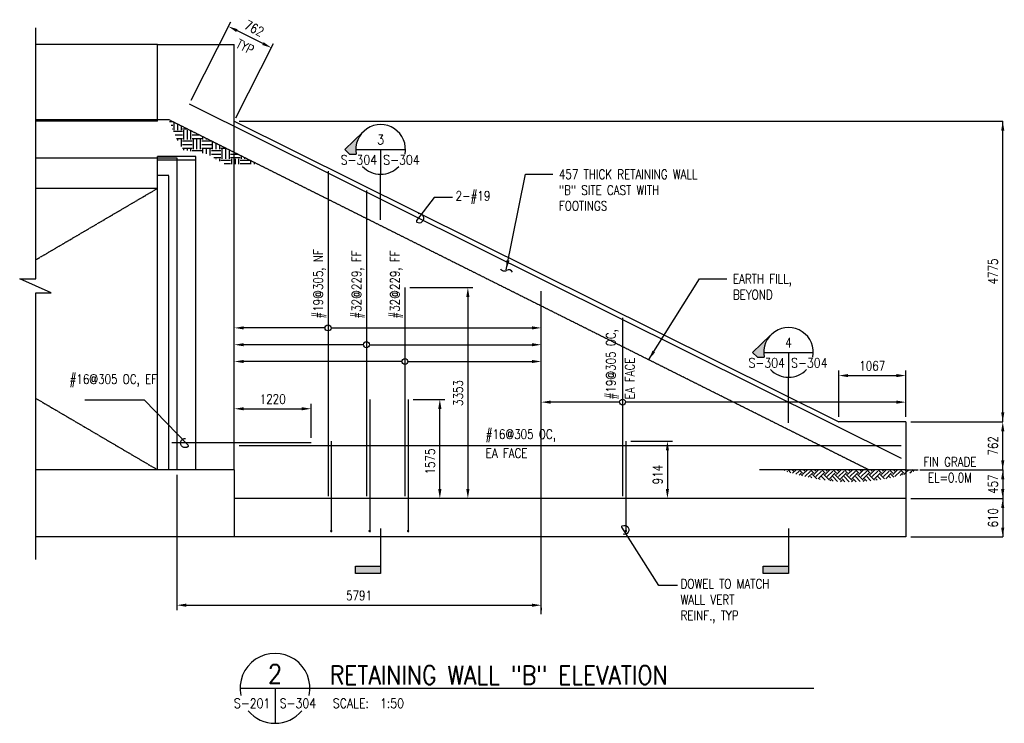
# Model space of a CAD drawing. Header units: millimetres. Extents: x 26918 to 55008, y -35436 to -11550.
# Tile 1 of 4: x 26932 to 42573, y -35436 to -24261. Entities that reach past the tile are written whole.
import ezdxf
from ezdxf.enums import TextEntityAlignment as Align

# ---------------------------------------------------------------- set-up
doc = ezdxf.new("R2010")
doc.units = ezdxf.units.MM
doc.linetypes.add('CENTER2', pattern=[1.125, 0.75, -0.125, 0.125, -0.125])
doc.linetypes.add('HIDDEN', pattern=[0.375, 0.25, -0.125])
for name, color, linetype in [('S-ANNO-DIMS', 2, 'Continuous'), ('S-ANNO-PATT', 1, 'Continuous'), ('S-ANNO-SYMB', 4, 'Continuous'), ('S-ANNO-SYMB5', 5, 'Continuous'), ('S-ANNO-TEXT', 3, 'Continuous'), ('S-ANNO-TEXT14', 14, 'Continuous'), ('S-DETL-GRND', 4, 'Continuous'), ('S-DETL-SHAD', 250, 'Continuous'), ('S-SECT-CONC', 4, 'Continuous'), ('S-SECT-HIDE', 2, 'HIDDEN'), ('S-SECT-PATT', 1, 'Continuous'), ('S-SECT-RBAR', 5, 'Continuous')]:
    doc.layers.add(name, color=color, linetype=linetype)
doc.styles.add('BASE16', font='romans.shx', dxfattribs={"width": 0.8})
doc.styles.add('BASE48', font='romans.shx', dxfattribs={"width": 0.8})
doc.styles.add('ROMANS', font='ROMANS.shx', dxfattribs={"width": 0.8})
doc.dimstyles.new('DIM48', dxfattribs={"dimscale": 48, "dimtxt": 0.125, "dimasz": 0.09375, "dimexe": 0.0625, "dimexo": 0.0625, "dimgap": 0.0625, "dimtad": 1, "dimdec": 4, "dimzin": 3, "dimdsep": 46, "dimlunit": 4, "dimtxsty": 'BASE48', "dimblk": 'ARCHTICK', "dimcen": 0.09, "dimdle": 0.0625, "dimclrd": 256, "dimclre": 256, "dimclrt": 4, "dimadec": 0, "dimazin": 0, "dimtfac": 1, "dimtdec": 4, "dimtmove": 0, "dimatfit": 2, "dimfxl": 1, "dimfrac": 2, "dimtolj": 1, "dimtzin": 0, "dimlwd": -1, "dimlwe": -1, "dimarcsym": 0})
pattern_1 = [(45, (-12265.3, -65184.85), (1e-14, 178.89802), [126.5, -126.5]), (45, (-12298.84, -65151.3), (1e-14, 178.89802), [126.5, -126.5]), (45, (-12332.38, -65117.76), (1e-14, 178.89802), [126.5, -126.5]), (135, (-12332.38, -65095.4), (-178.89802, 3e-14), [126.5, -126.5]), (135, (-12298.84, -65061.85), (-178.89802, 3e-14), [126.5, -126.5]), (135, (-12265.3, -65028.31), (-178.89802, 3e-14), [126.5, -126.5])]

# ---------------------------------------------------------------- blocks, each defined once
blk = doc.blocks.new('FLAG')
at = {"layer": 'S-ANNO-PATT'}
blk.add_hatch(color=256, dxfattribs=at).paths.add_polyline_path([(-11.91, 8.03), (-14.29, 8.03), (-14.29, 0), (-11.91, 0)])
at = {"layer": 'S-ANNO-SYMB'}
blk.add_lwpolyline([(0, 0), (-14.29, 0), (-14.29, 8.03), (-11.91, 8.03), (-11.91, 0)], dxfattribs=at)

msp = doc.modelspace()

# ---------------------------------------------------------------- hatches: boundary and pattern name
at = {"layer": 'S-ANNO-PATT'}
for points in [[(32381.2, -26049.1), (32095.6, -26321.1), (32173.5, -26395.3), (32279.3, -26395.3, -0.2424599)], [(38860.3, -29273.1), (38574.7, -29545.1), (38652.5, -29619.3), (38758.3, -29619.3, -0.2424599)]]:
    msp.add_hatch(color=256, dxfattribs=at).paths.add_polyline_path(points)
at = {"layer": 'S-DETL-SHAD'}
h = msp.add_hatch(dxfattribs=at)
h.set_pattern_fill('EARTH', color=256, scale=610, style=0)
h.set_pattern_definition([(0, (-12265.3, -64729.04), (152.5, 152.5), [152.5, -152.5]), (0, (-12265.3, -64671.86), (152.5, 152.5), [152.5, -152.5]), (0, (-12265.3, -64614.67), (152.5, 152.5), [152.5, -152.5]), (90, (-12246.24, -64595.6), (-152.5, 152.5), [152.5, -152.5]), (90, (-12189.05, -64595.6), (-152.5, 152.5), [152.5, -152.5]), (90, (-12131.86, -64595.6), (-152.5, 152.5), [152.5, -152.5])])
h.paths.add_polyline_path([(29425.7, -26153.7), (29300.2, -25846.8), (30646.2, -26519.8), (30646.2, -26555.3), (30193.1, -26555.3), (29909.8, -26390.7), (29537.7, -26331.4)])
h.paths.add_polyline_path([(30646.2, -26519.8), (30717.1, -26555.3), (30646.2, -26555.3)])
at = {"layer": 'S-SECT-PATT'}
h = msp.add_hatch(dxfattribs=at)
h.set_pattern_fill('EARTH', color=256, scale=506, angle=45, style=0)
h.set_pattern_definition(pattern_1)
h.paths.add_polyline_path([(41009.2, -31477.1), (41009.2, -31409.8), (39047.3, -31409.8, 0.157897)])
h = msp.add_hatch(dxfattribs=at)
h.set_pattern_fill('EARTH', color=256, scale=506, angle=45, style=0)
h.set_pattern_definition(pattern_1)
h.paths.add_polyline_path([(41217.1, -31409.8), (41009.2, -31409.8), (41009.2, -31477.1, 0.0171617)])

# ---------------------------------------------------------------- linework, layer by layer
at = {"layer": 'S-ANNO-DIMS'}
for p, q in [((29658.4, -25541.1), (30283.7, -24297)), ((30796.4, -24640.4), (30382.8, -24434.6)), ((30366.9, -25819.4), (30965.9, -24636.5)), ((33807.4, -27087.6), (33514.8, -27087.6)), ((33129.6, -28513.8), (34130.5, -28513.8)), ((35218.2, -33700), (35218.2, -28574.1)), ((34051.5, -28663.8), (34051.5, -31716.8)), ((31783.3, -29156.1), (30491.2, -29156.1)), ((31877.9, -29156.1), (35068.2, -29156.1)), ((32393.3, -29422.9), (30491.2, -29422.9)), ((32487.9, -29422.9), (35068.2, -29422.9)), ((33003.3, -29689.6), (30491.2, -29689.6)), ((33097.9, -29689.6), (35068.2, -29689.6)), ((28916.4, -30302.7), (27967.5, -30302.7)), ((33180.6, -30291.8), (33685.3, -30291.8)), ((36461.4, -30335.1), (35368.2, -30335.1)), ((40859.2, -30335.1), (36556, -30335.1)), ((30491.2, -30440.3), (31411.2, -30440.3)), ((31561.2, -30900.7), (31561.2, -30361.3)), ((33606.3, -31716.8), (33606.3, -30441.8)), ((36638.7, -30952.8), (37300.5, -30952.8)), ((37221.5, -31102.8), (37221.5, -31716.8)), ((29427.2, -31488.8), (29427.2, -33639.3)), ((37380.2, -33249.6), (37087.6, -33249.6)), ((35218.2, -33599.5), (35218.2, -33639.3))]:
    msp.add_line(p, q, dxfattribs=at)
at = {"layer": 'S-ANNO-DIMS', "color": 2}
for p, q in [((30420.2, -25872.8), (42548.2, -25872.8)), ((42548.2, -30647.8), (42548.2, -25872.8)), ((41088.1, -30647.8), (42187.7, -30647.8)), ((41088.2, -30647.8), (42548.2, -30647.8)), ((42548.2, -31409.8), (42548.2, -30797.8)), ((42548.2, -31259.8), (42548.2, -31109.8)), ((41231.2, -31409.8), (42187.7, -31409.8)), ((41231.2, -31409.8), (42548.2, -31409.8)), ((42548.2, -31409.8), (42548.2, -31866.8)), ((41088.2, -31866.8), (42548.2, -31866.8)), ((42548.2, -31866.8), (42548.2, -32476.8)), ((41088.2, -32476.8), (42548.2, -32476.8)), ((29577.2, -33560.3), (35068.2, -33560.3))]:
    msp.add_line(p, q, dxfattribs=at)
at = {"layer": 'S-ANNO-DIMS'}
for points in [[(33514.8, -27087.6), (33236, -27451.5, 0.4380102), (33240, -27474.5, 1.4988055), (33263.9, -27342.7)], [(28916.4, -30302.7), (29607.4, -31018.3, -0.4380102), (29606, -31041.6, -1.4988055), (29567.3, -30913.3)], [(37087.6, -33249.6), (36498.8, -32322.6, -0.4380102), (36504.7, -32300.1, -1.4988055), (36517.6, -32433.4)]]:
    msp.add_lwpolyline(points, format="xyb", dxfattribs=at)
for centre in [(31830.6, -29156.1), (32440.6, -29422.9), (33050.6, -29689.6), (36508.7, -30335.1)]:
    msp.add_circle(centre, 47.3, dxfattribs=at)
for centre, start, end in [((34631, -28180.5), 209.49948, 299.49948), ((34700.7, -28303.6), 29.49948, 119.49948)]:
    msp.add_arc(centre, 70.7, start, end, dxfattribs=at)
for points in [[(30393.9, -24412.2), (30371.6, -24457), (30248.5, -24367.8)], [(30807.5, -24618), (30785.2, -24662.8), (30930.7, -24707.2)], [(34026.5, -28663.8), (34076.5, -28663.8), (34051.5, -28513.8)], [(30491.2, -29131.1), (30491.2, -29181.1), (30341.2, -29156.1)], [(35068.2, -29131.1), (35068.2, -29181.1), (35218.2, -29156.1)], [(30491.2, -29397.9), (30491.2, -29447.9), (30341.2, -29422.9)], [(35068.2, -29397.9), (35068.2, -29447.9), (35218.2, -29422.9)], [(30491.2, -29664.6), (30491.2, -29714.6), (30341.2, -29689.6)], [(35068.2, -29664.6), (35068.2, -29714.6), (35218.2, -29689.6)], [(33581.3, -30441.8), (33631.3, -30441.8), (33606.3, -30291.8)], [(35368.2, -30310.1), (35368.2, -30360.1), (35218.2, -30335.1)], [(40859.2, -30310.1), (40859.2, -30360.1), (41009.2, -30335.1)], [(30491.2, -30415.3), (30491.2, -30465.3), (30341.2, -30440.3)], [(31411.2, -30415.3), (31411.2, -30465.3), (31561.2, -30440.3)], [(37196.5, -31102.8), (37246.5, -31102.8), (37221.5, -30952.8)], [(33581.3, -31716.8), (33631.3, -31716.8), (33606.3, -31866.8)], [(34026.5, -31716.8), (34076.5, -31716.8), (34051.5, -31866.8)], [(37196.5, -31716.8), (37246.5, -31716.8), (37221.5, -31866.8)], [(29577.2, -33535.3), (29577.2, -33585.3), (29427.2, -33560.3)], [(35068.2, -33535.3), (35068.2, -33585.3), (35218.2, -33560.3)]]:
    msp.add_solid(points, dxfattribs=at)
at = {"layer": 'S-ANNO-DIMS', "color": 2}
for points in [[(42523.2, -26022.8), (42573.2, -26022.8), (42548.2, -25872.8)], [(42523.2, -30497.8), (42573.2, -30497.8), (42548.2, -30647.8)], [(42523.2, -30797.8), (42573.2, -30797.8), (42548.2, -30647.8)], [(42523.2, -31259.8), (42573.2, -31259.8), (42548.2, -31409.8)], [(42523.2, -31259.8), (42573.2, -31259.8), (42548.2, -31409.8)], [(42523.2, -31559.8), (42573.2, -31559.8), (42548.2, -31409.8)], [(42523.2, -31716.8), (42573.2, -31716.8), (42548.2, -31866.8)], [(42523.2, -32016.8), (42573.2, -32016.8), (42548.2, -31866.8)], [(42523.2, -32326.8), (42573.2, -32326.8), (42548.2, -32476.8)]]:
    msp.add_solid(points, dxfattribs=at)
at = {"layer": 'S-ANNO-SYMB'}
for p, q in [((32272.3, -26321.1), (33060.2, -26321.1)), ((32666.2, -26321.1), (32666.2, -26715.1)), ((32381.2, -26593.1), (32378.9, -26590.9)), ((32666.2, -27438), (32666.2, -26715.1)), ((38751.3, -29545.1), (39539.2, -29545.1)), ((39145.3, -29545.1), (39145.3, -29939.1)), ((38860.3, -29817.1), (38858, -29814.9)), ((39145.3, -30662), (39145.3, -29939.1))]:
    msp.add_line(p, q, dxfattribs=at)
for points in [[(32381.2, -26049.1), (32095.6, -26321.1), (32173.5, -26395.3), (32279.3, -26395.3)], [(38860.3, -29273.1), (38574.7, -29545.1), (38652.5, -29619.3), (38758.3, -29619.3)]]:
    msp.add_lwpolyline(points, dxfattribs=at)
for centre, start, end in [((32666.2, -26321.1), 349.14801, 190.85199), ((32666.2, -26321.1), 223.22267, 316.77733), ((39145.3, -29545.1), 349.14801, 190.85199), ((39145.3, -29545.1), 223.22267, 316.77733)]:
    msp.add_arc(centre, 394, start, end, dxfattribs=at)
at = {"layer": 'S-ANNO-SYMB5'}
for p, q in [((30432.7, -34880.5), (31858.3, -34880.5)), ((30988.2, -34880.5), (30988.2, -35436)), ((31858.3, -34880.5), (39545.3, -34880.5))]:
    msp.add_line(p, q, dxfattribs=at)
for start, end in [(348.16523, 191.83477), (220.09558, 319.90442)]:
    msp.add_arc((30988.2, -34880.5), 555.5, start, end, dxfattribs=at)
at = {"layer": 'S-ANNO-TEXT', "color": 2}
for p, q in [((39942.2, -30568.8), (39942.2, -29834.4)), ((41009.2, -30568.8), (41009.2, -29834.4)), ((40092.2, -29913.4), (40859.2, -29913.4))]:
    msp.add_line(p, q, dxfattribs=at)
for points in [[(40092.2, -29888.4), (40092.2, -29938.4), (39942.2, -29913.4)], [(40859.2, -29888.4), (40859.2, -29938.4), (41009.2, -29913.4)]]:
    msp.add_solid(points, dxfattribs=at)
at = {"layer": 'S-DETL-GRND'}
for q in [(38682.5, -31409.8), (41206.5, -31409.8)]:
    msp.add_line((41009.2, -31409.8), q, dxfattribs=at)
at = {"layer": 'S-SECT-CONC', "ltscale": 2}
for p, q in [((29122.2, -24652.8), (27189.8, -24652.8)), ((29122.2, -25872.8), (29122.2, -24652.8)), ((29122.2, -24652.8), (30341.2, -24652.8)), ((30341.2, -25870.3), (30341.2, -24652.8)), ((29122.2, -25872.8), (27189.8, -25872.8)), ((30341.2, -25870.3), (39942.2, -30647.8)), ((29122.2, -31409.8), (29122.2, -26431.8)), ((29732.2, -26431.8), (29122.2, -26431.8)), ((29732.2, -31409.8), (29732.2, -26431.8)), ((29732.2, -26492.8), (29122.2, -26492.8)), ((29122.2, -26939.8), (27189.8, -26939.8)), ((41009.2, -30647.8), (39942.2, -30647.8)), ((41009.2, -30647.8), (41009.2, -32476.8)), ((30341.2, -31409.8), (27189.8, -31409.8)), ((41009.2, -31866.8), (30341.2, -31866.8)), ((41009.2, -32476.8), (27189.8, -32476.8))]:
    msp.add_line(p, q, dxfattribs=at)
at = {"layer": 'S-SECT-CONC'}
msp.add_line((30341.2, -31409.8), (30341.2, -32476.8), dxfattribs=at)
msp.add_lwpolyline([(27189.8, -32835.2), (27189.8, -28601.1), (27433, -28601.1), (26932.1, -28375.4), (27189.8, -28375.4), (27189.8, -24391)], dxfattribs=at)
at = {"layer": 'S-SECT-HIDE', "ltscale": 10}
for p, q in [((27189.8, -25846.8), (29300.2, -25846.8)), ((29300.2, -25846.8), (40426.2, -31409.8)), ((30341.2, -31409.8), (30341.2, -25872.8)), ((27189.8, -26456.8), (29427.2, -26456.8)), ((29427.2, -26456.8), (29427.2, -31409.8)), ((29300.2, -26736.8), (29122.2, -26736.8)), ((29300.2, -31409.8), (29300.2, -26736.8))]:
    msp.add_line(p, q, dxfattribs=at)
at = {"layer": 'S-SECT-PATT', "linetype": 'CENTER2', "ltscale": 10}
for p, q in [((27189.8, -28073.3), (29122.2, -26939.8)), ((27189.8, -30276.2), (29122.2, -31409.8))]:
    msp.add_line(p, q, dxfattribs=at)
at = {"layer": 'S-SECT-RBAR', "ltscale": 2}
for p, q in [((29625.1, -25598.9), (40933.2, -31225.8)), ((31830.6, -26668.4), (31830.6, -31828.8)), ((32440.6, -26972), (32440.6, -31828.8)), ((33050.6, -28513.8), (33050.6, -31828.8)), ((36508.7, -28996.2), (36508.7, -31828.8)), ((32491.6, -30291.8), (32491.6, -32400.8)), ((33101.6, -30291.8), (33101.6, -32400.8)), ((31881.6, -30952.8), (31881.6, -32400.8)), ((36559.7, -30952.8), (36559.7, -32400.8)), ((31561.2, -30979.7), (29350.9, -30979.7)), ((40933.2, -31030.7), (30417.2, -31030.7))]:
    msp.add_line(p, q, dxfattribs=at)
at = {"layer": 'S-SECT-RBAR', "const_width": 19}
for points in [[(31872.1, -32381.8, 1), (31891.1, -32381.8, 1)], [(32482.1, -32381.8, 1), (32501.1, -32381.8, 1)], [(33092.1, -32381.8, 1), (33111.1, -32381.8, 1)], [(36550.2, -32381.8, 1), (36569.2, -32381.8, 1)]]:
    msp.add_lwpolyline(points, format="xyb", close=True, dxfattribs=at)

# ---------------------------------------------------------------- block references
at = {"layer": 'S-ANNO-DIMS', "xscale": 50, "yscale": 50, "zscale": 50, "rotation": 90}
for p in [(32666.2, -32342.5), (39145.3, -32342.5)]:
    msp.add_blockref('FLAG', p, dxfattribs=at)

# ---------------------------------------------------------------- texts
at = {"layer": 'S-ANNO-DIMS', "color": 2, "char_height": 150, "attachment_point": 5}
for s, insert, rotation, style in [('\\A1;762', (30658.2, -24399.6), 333.54489, 'ROMANS'), ('\\A1;762', (42394.2, -31028.8), 90, 'BASE48'), ('\\A1;457', (42394.2, -31638.3), 90, 'ROMANS'), ('\\A1;610', (42394.2, -32171.8), 90, 'ROMANS')]:
    msp.add_mtext(s, dxfattribs=dict(at, insert=insert, rotation=rotation, style=style))
at = {"layer": 'S-ANNO-DIMS', "color": 3, "char_height": 150, "attachment_point": 5, "style": 'ROMANS'}
for s, insert, rotation in [('\\A1;TYP', (30512.9, -24691.5), 333.54489), ('\\A1;3353', (33897.5, -30190.3), 90), ('\\A1;1575', (33452.3, -31279.2), 90), ('\\A1;914', (37067.5, -31485.8), 90)]:
    msp.add_mtext(s, dxfattribs=dict(at, insert=insert, rotation=rotation))
at = {"layer": 'S-ANNO-DIMS', "color": 3, "char_height": 150, "width": 1724.929, "attachment_point": 5, "rotation": 90, "style": 'ROMANS'}
for s, insert in [('\\A1;\\pxql;#19@305, NF', (31698.1, -28145.6)), ('\\A1;\\pxql;#32@229, FF', (32308.1, -28145.6)), ('\\A1;\\pxql;#32@229, FF', (32918.1, -28145.6))]:
    msp.add_mtext(s, dxfattribs=dict(at, insert=insert))
at = {"layer": 'S-ANNO-DIMS', "color": 3, "insert": (30951.2, -30286.3), "char_height": 150, "attachment_point": 5, "style": 'ROMANS'}
msp.add_mtext('\\A1;1220', dxfattribs=at)
at = {"layer": 'S-ANNO-DIMS', "color": 2, "insert": (32322.7, -33406.3), "char_height": 150, "attachment_point": 5, "style": 'ROMANS'}
msp.add_mtext('\\A1;5791', dxfattribs=at)
at = {"layer": 'S-ANNO-TEXT', "style": 'ROMANS', "width": 0.85}
for s, p in [('3', (32665.6, -26241.2)), ('4', (39144.6, -29465.2))]:
    msp.add_text(s, height=150, dxfattribs=at).set_placement(p, align=Align.CENTER)
for s, p in [('S-304', (32610, -26563.1)), ('S-304', (39089, -29787)), ('S-201', (30914, -35193))]:
    msp.add_text(s, height=150, dxfattribs=at).set_placement(p, align=Align.RIGHT)
for s, p in [('S-304', (32707.2, -26563.1)), ('S-304', (39186.2, -29787)), ('S-304', (31062.5, -35193)), ('SCALE:  1:50', (31906.5, -35193))]:
    msp.add_text(s, height=150, dxfattribs=at).set_placement(p)
at = {"layer": 'S-ANNO-TEXT', "attachment_point": 1, "style": 'BASE48'}
for s, insert, char_height, width in [('457 THICK RETAINING WALL\\P"B" SITE CAST WITH\\PFOOTINGS', (35497.4, -26641.2), 150.395, 5254.675), ('2-#19', (33857, -26984.4), 150.39, 857.69), ('EARTH FILL, \\PBEYOND', (38261, -28302.5), 150.395, 5254.675), ('DOWEL TO MATCH WALL VERT REINF., TYP', (37429.8, -33146.4), 150.395, 1588.111)]:
    msp.add_mtext(s, dxfattribs=dict(at, insert=insert, char_height=char_height, width=width))
at = {"layer": 'S-ANNO-TEXT', "insert": (42394.2, -28260.3), "char_height": 150, "attachment_point": 5, "rotation": 90, "style": 'BASE48'}
msp.add_mtext('\\A1;4775', dxfattribs=at)
at = {"layer": 'S-ANNO-TEXT', "insert": (36249.4, -30291.6), "char_height": 150, "width": 1367.754, "attachment_point": 1, "rotation": 90, "line_spacing_factor": 1.2, "style": 'BASE16'}
msp.add_mtext('#19@305 OC, EA FACE', dxfattribs=at)
at = {"layer": 'S-ANNO-TEXT', "color": 3, "char_height": 150, "attachment_point": 5, "style": 'BASE48'}
for s, insert in [('\\A1;1067', (40475.7, -29759.4)), ('\\A1;FIN GRADE\\PEL=0.0M', (41709.5, -31409.8))]:
    msp.add_mtext(s, dxfattribs=dict(at, insert=insert))
at = {"layer": 'S-ANNO-TEXT', "char_height": 150, "attachment_point": 1, "line_spacing_factor": 1.2, "style": 'BASE16'}
for s, insert, width in [('#16@305 OC, EF', (27725, -29894.9), 1380.083), ('#16@305 OC, EA FACE', (34334.9, -30769.4), 1367.754)]:
    msp.add_mtext(s, dxfattribs=dict(at, insert=insert, width=width))
at = {"layer": 'S-ANNO-TEXT14', "style": 'ROMANS', "width": 0.85}
msp.add_text('2', height=300, dxfattribs=at).set_placement((30988.2, -34801.1), align=Align.CENTER)
msp.add_text('RETAINING WALL "B" ELEVATION', height=300, dxfattribs=at).set_placement((31858.3, -34820.6))

# ---------------------------------------------------------------- leaders
at = {"layer": 'S-ANNO-DIMS'}
for points in [[(34659.8, -28232.3), (34965.1, -26713.8), (35400, -26713.8)], [(36925.2, -29659.3), (37728.7, -28375.2), (38163.6, -28375.2)]]:
    msp.add_leader(points, dimstyle='DIM48', override={"dimscale": 50, "dimtxt": 3, "dimasz": 3, "dimexe": 1.58, "dimexo": 1.58, "dimgap": 1.58, "dimtad": 0, "dimtoh": 1, "dimdec": 0, "dimlunit": 2, "dimdle": 0, "dimclrd": 2, "dimclre": 2, "dimtdec": 0, "dimtix": 1, "dimtmove": 1}, dxfattribs=at)

doc.saveas('drawing.dxf')
